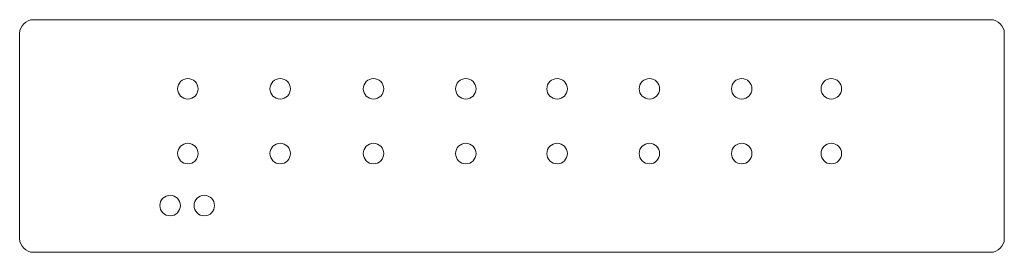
# Model space of a CAD drawing. Header units: millimetres. Extents: x -70 to 74, y -11 to 23.
import ezdxf

# ---------------------------------------------------------------- set-up
doc = ezdxf.new("R2010")
doc.units = ezdxf.units.MM

msp = doc.modelspace()

# ---------------------------------------------------------------- linework, layer by layer
at = {"color": 7, "linetype": 'Continuous', "lineweight": 15}
for p, q in [((-68.45, 23.27), (71.55, 23.27)), ((-70.45, -8.73), (-70.45, 21.27)), ((73.55, 21.27), (73.55, -8.73)), ((71.55, -10.73), (-68.45, -10.73))]:
    msp.add_line(p, q, dxfattribs=at)
for centre in [(-45.85, 13.17), (-32.35, 13.17), (-18.7, 13.17), (-5.2, 13.17), (8.15, 13.17), (21.65, 13.17), (35.15, 13.17), (48.25, 13.17), (-45.85, 3.7), (-32.35, 3.7), (-18.7, 3.7), (-5.2, 3.7), (8.15, 3.7), (21.65, 3.7), (35.15, 3.7), (48.25, 3.7), (-48.45, -3.9), (-43.45, -3.9)]:
    msp.add_circle(centre, 1.5, dxfattribs=at)
for centre, start, end in [((-68.45, 21.27), 90, 180), ((71.55, 21.27), 0, 90), ((-68.45, -8.73), 180, 270), ((71.55, -8.73), 270, 0)]:
    msp.add_arc(centre, 2, start, end, dxfattribs=at)

doc.saveas('drawing.dxf')
